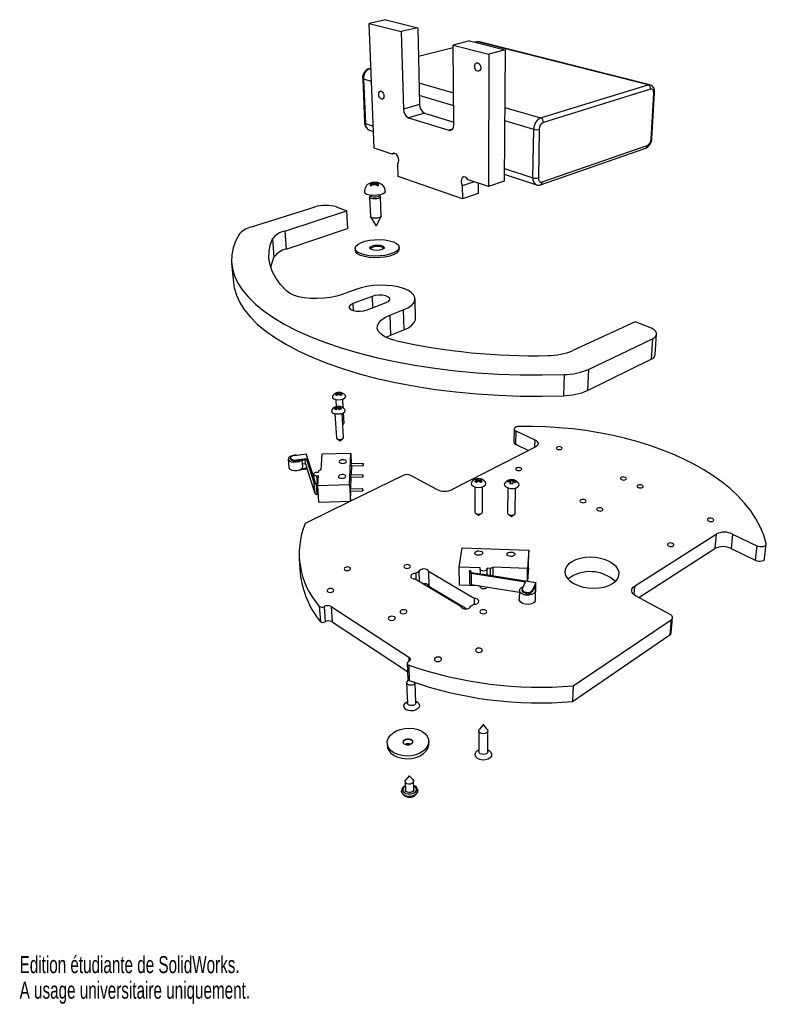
# Model space of a CAD drawing. Extents: x 0 to 159, y 0 to 210.
import ezdxf
from ezdxf.enums import TextEntityAlignment as Align

# ---------------------------------------------------------------- set-up
doc = ezdxf.new("R2010")
doc.units = 0
doc.layers.get('0').update_dxf_attribs({"linetype": 'CONTINUOUS'})

msp = doc.modelspace()

# ---------------------------------------------------------------- linework, layer by layer
at = {"color": 7, "linetype": 'CONTINUOUS'}
for p, q in [((77.96, 209.69), (74.45, 208.91)), ((75.5, 182.35), (74.45, 208.91)), ((74.45, 208.91), (81.27, 207.15)), ((77.96, 209.69), (84.78, 207.97)), ((84.78, 207.97), (81.27, 207.15)), ((84.78, 207.97), (85.15, 191.61)), ((81.27, 207.15), (81.73, 190.66)), ((92.32, 203.73), (84.92, 201.88)), ((95.83, 205.17), (92.31, 204.3)), ((92.49, 187.36), (92.31, 204.3)), ((92.31, 204.3), (99.89, 202.34)), ((95.83, 205.17), (103.41, 203.26)), ((97.35, 204.99), (96.96, 204.89)), ((133.83, 195.83), (97.51, 204.98)), ((134.23, 195.84), (97.92, 204.99)), ((99.89, 202.34), (99.85, 174.13)), ((103.41, 203.26), (99.89, 202.34)), ((103.41, 203.26), (103.21, 175.27)), ((74.83, 199.36), (74.41, 199.25)), ((73.06, 197.16), (73.46, 187.69)), ((73.24, 197.03), (73.64, 187.55)), ((110.96, 188.8), (133.83, 195.83)), ((134.38, 194.91), (111.54, 187.81)), ((134.47, 184.27), (135.05, 193.99)), ((134.64, 184.4), (135.22, 194.12)), ((85.15, 191.61), (81.73, 190.66)), ((86.23, 189.78), (82.82, 188.81)), ((86.23, 189.78), (92.49, 187.87)), ((82.82, 188.81), (91.41, 186.14)), ((74.49, 186.16), (75.36, 185.88)), ((109.32, 176), (109.51, 186.33)), ((110.67, 186.33), (110.47, 176)), ((111.28, 175.12), (133.68, 182.91)), ((79.36, 181.05), (75.5, 182.35)), ((79.89, 181.21), (79.36, 181.05)), ((110.94, 174.54), (133.33, 182.35)), ((80.64, 176.28), (80.55, 179)), ((94.29, 171.5), (80.64, 176.28)), ((103.22, 176.77), (110.08, 174.52)), ((74.63, 174.46), (74.57, 174.4)), ((74.63, 174.46), (74.89, 174.54)), ((74.72, 174.87), (74.64, 174.84)), ((74.66, 174.85), (74.71, 174.86)), ((74.86, 174.29), (74.92, 174.35)), ((74.94, 174.72), (74.88, 174.65)), ((74.88, 174.65), (74.89, 174.54)), ((75.01, 174.66), (74.89, 174.54)), ((74.89, 174.54), (74.92, 174.35)), ((74.93, 174.89), (74.96, 174.85)), ((74.94, 174.72), (75, 174.8)), ((74.96, 174.85), (75, 174.8)), ((75.05, 174.97), (74.99, 174.95)), ((75.09, 174.48), (74.99, 174.95)), ((75, 174.8), (75.01, 174.66)), ((75.04, 174.45), (75.01, 174.66)), ((75.05, 174.97), (75.27, 174.89)), ((75.18, 174.54), (75.34, 174.57)), ((75.57, 175.03), (75.24, 174.98)), ((75.43, 175), (75.27, 174.99)), ((75.27, 174.99), (75.27, 174.89)), ((75.27, 174.89), (75.27, 174.56)), ((75.62, 174.86), (75.27, 174.89)), ((75.34, 174.57), (75.54, 174.6)), ((75.43, 175), (75.62, 174.99)), ((75.74, 174.57), (75.54, 174.6)), ((76.08, 174.98), (75.57, 175.03)), ((75.82, 175), (75.62, 174.99)), ((75.62, 174.99), (75.62, 174.86)), ((75.99, 174.89), (75.62, 174.86)), ((75.62, 174.86), (75.63, 174.59)), ((75.74, 174.57), (75.9, 174.54)), ((75.98, 174.99), (75.82, 175)), ((75.98, 174.99), (75.99, 174.89)), ((76.25, 174.97), (75.99, 174.89)), ((76.01, 174.45), (75.99, 174.89)), ((76.13, 174.35), (76.19, 174.29)), ((76.16, 174.66), (76.14, 174.34)), ((76.22, 174.85), (76.16, 174.8)), ((76.16, 174.8), (76.16, 174.66)), ((76.2, 174.72), (76.16, 174.8)), ((76.24, 174.54), (76.16, 174.66)), ((76.23, 174.65), (76.2, 174.72)), ((76.22, 174.85), (76.28, 174.89)), ((76.22, 174.3), (76.24, 174.54)), ((76.23, 174.65), (76.24, 174.54)), ((76.46, 174.46), (76.24, 174.54)), ((76.31, 174.95), (76.25, 174.97)), ((76.31, 174.95), (76.3, 174.89)), ((76.52, 174.4), (76.46, 174.46)), ((76.54, 174.86), (76.6, 174.85)), ((96.81, 175.16), (94.27, 174.31)), ((94.27, 174.31), (94.29, 171.5)), ((99.85, 174.13), (95.5, 175.6)), ((97.62, 174.89), (97.62, 172.64)), ((103.21, 175.27), (99.85, 174.13)), ((74.81, 172.2), (74.61, 172.01)), ((74.81, 172.28), (74.82, 172.14)), ((76.55, 172.19), (76.55, 172.32)), ((76.77, 172.06), (76.55, 172.25)), ((97.62, 172.64), (94.29, 171.5)), ((74.54, 171.86), (74.71, 167.76)), ((77, 167.83), (76.85, 171.92)), ((62.84, 169.78), (49.33, 165.49)), ((56.45, 164.66), (69.64, 168.96)), ((69.64, 168.96), (67.5, 169.78)), ((69.64, 168.96), (69.83, 165.2)), ((74.74, 167.68), (75.88, 165.85)), ((75.99, 165.85), (76.98, 167.74)), ((56.45, 164.66), (56.73, 160.8)), ((56.73, 160.8), (69.83, 165.2)), ((53.86, 162.97), (54.16, 159.06)), ((71.43, 160.94), (71.45, 160.57)), ((77.28, 161.14), (77.57, 160.97)), ((80.82, 160.85), (80.81, 161.21)), ((45.15, 157.71), (45.53, 153.69)), ((71.57, 152.23), (68.69, 151.16)), ((75.05, 150.73), (70.98, 149.19)), ((74.02, 147.84), (78.09, 149.41)), ((84.32, 146.05), (84.21, 150.23)), ((78.81, 146.7), (81.7, 147.84)), ((81.7, 147.84), (81.83, 143.6)), ((78.81, 146.7), (78.96, 142.44)), ((131.11, 145.31), (117.85, 139.18)), ((134.18, 144.12), (131.11, 145.31)), ((78.96, 142.44), (81.83, 143.6)), ((135.37, 138.35), (135.66, 142.7)), ((78.07, 142.02), (78.96, 142.44)), ((121.14, 135.19), (134.75, 141.7)), ((134.75, 141.7), (134.47, 137.34)), ((120.95, 130.69), (134.47, 137.34)), ((121.14, 135.19), (120.95, 130.69)), ((115.94, 134.09), (115.8, 129.57)), ((67.7, 130), (67.69, 130.25)), ((68.04, 129.85), (68.01, 130.23)), ((68.43, 130.09), (68.42, 130.25)), ((67.32, 128.71), (67.41, 127.23)), ((67.63, 129.66), (67.53, 129.61)), ((67.66, 129.68), (67.64, 130.07)), ((67.7, 130), (67.64, 129.97)), ((67.92, 129.89), (67.7, 130)), ((68.34, 129.96), (68.05, 129.83)), ((68.35, 129.67), (68.33, 130.07)), ((68.4, 129.65), (68.35, 129.67)), ((68.9, 126.98), (68.8, 128.79)), ((67.48, 126.66), (67.36, 126.61)), ((67.5, 126.68), (67.47, 127.08)), ((67.54, 127.01), (67.48, 126.98)), ((67.54, 127.01), (67.53, 127.27)), ((67.77, 126.89), (67.54, 127.01)), ((67.88, 126.84), (67.86, 127.25)), ((68.19, 126.97), (67.89, 126.84)), ((68.2, 126.67), (68.18, 127.08)), ((68.25, 126.64), (68.2, 126.67)), ((68.28, 127.1), (68.27, 127.27)), ((69.08, 123.75), (68.96, 125.91)), ((67.15, 125.68), (67.45, 120.59)), ((68.94, 120.67), (68.66, 125.77)), ((68.79, 123.4), (68.97, 123.55)), ((105.3, 122.49), (105.27, 119.65)), ((105.64, 122.1), (105.6, 119.26)), ((105.64, 122.1), (109.7, 120.17)), ((67.59, 120.4), (68.23, 119.99)), ((68.23, 119.99), (68.83, 120.47)), ((109.8, 118.62), (92.15, 109.61)), ((105.6, 119.26), (108.39, 117.91)), ((57.18, 116.04), (57.33, 114.26)), ((57.69, 116.31), (57.71, 116.08)), ((57.7, 116.25), (57.7, 116.25)), ((57.72, 116.03), (57.7, 116.25)), ((57.7, 116.25), (57.72, 116.03)), ((57.72, 116.03), (57.71, 116.08)), ((57.72, 116.03), (57.72, 116.03)), ((58.52, 116.85), (61.01, 117.18)), ((58.81, 115.91), (61.06, 116.21)), ((58.81, 115.91), (58.83, 115.69)), ((58.83, 115.69), (59.95, 115.84)), ((59.95, 115.84), (61.08, 115.98)), ((60.3, 114.49), (60.2, 115.87)), ((60.9, 115.15), (60.84, 115.95)), ((62.63, 112.23), (61.01, 117.18)), ((62.76, 111), (61.06, 116.21)), ((61.08, 115.98), (61.06, 116.21)), ((64.35, 117.09), (64.12, 113.81)), ((70.51, 117.28), (64.35, 117.09)), ((70.28, 110.68), (70.51, 117.28)), ((70.51, 117.28), (70.63, 115.04)), ((59.5, 113.75), (61.22, 113.98)), ((60.08, 114.05), (61.2, 114.2)), ((60.26, 115.06), (60.9, 115.15)), ((61.2, 114.2), (60.9, 115.15)), ((61.22, 113.98), (61.2, 114.2)), ((62.92, 108.73), (61.22, 113.98)), ((63.64, 113.56), (63.61, 113.22)), ((64.12, 113.81), (63.64, 113.56)), ((73.16, 115.12), (70.57, 115.04)), ((70.58, 114.65), (73.17, 114.73)), ((70.65, 114.65), (70.69, 113.78)), ((70.65, 112.63), (70.69, 113.78)), ((62.59, 112.83), (62.64, 112.17)), ((63.03, 111.03), (62.69, 112.05)), ((63.23, 112.53), (63.56, 112.55)), ((63.61, 113.22), (63.28, 113.21)), ((63.56, 112.55), (63.41, 110.45)), ((81.68, 112.57), (70.47, 107.1)), ((73.11, 112.71), (70.49, 112.63)), ((70.5, 112.23), (73.13, 112.32)), ((70.56, 109.64), (70.64, 112.24)), ((88.84, 109.61), (83.31, 112.57)), ((97.33, 111.63), (97.32, 111.87)), ((97.34, 111.19), (97.34, 111.63)), ((97.7, 111.41), (97.34, 111.59)), ((97.73, 111.42), (97.73, 111.83)), ((98.11, 111.59), (97.76, 111.4)), ((98.11, 111.19), (98.11, 111.63)), ((98.14, 111.63), (98.13, 111.87)), ((103.99, 111.16), (103.99, 111.42)), ((104.49, 110.83), (104.5, 111.26)), ((104.56, 111.11), (104.56, 111.54)), ((104.63, 111.4), (104.56, 111.11)), ((104.63, 111.4), (104.63, 111.67)), ((105.11, 111.37), (104.63, 111.4)), ((105.1, 111.21), (105.11, 111.5)), ((62.92, 108.73), (62.76, 111)), ((63.21, 110.82), (63.44, 110.83)), ((63.36, 108.55), (63.21, 110.82)), ((63.22, 110.96), (63.45, 110.97)), ((63.41, 110.45), (70.28, 110.68)), ((63.41, 110.45), (63.66, 106.86)), ((70.28, 110.68), (70.47, 107.09)), ((73.06, 109.72), (70.39, 109.63)), ((70.4, 109.23), (73.07, 109.32)), ((70.47, 107.09), (70.54, 109.24)), ((96.91, 110.11), (96.93, 104.79)), ((97.34, 111.19), (97.21, 111.12)), ((98.24, 111.12), (98.11, 111.19)), ((98.55, 104.79), (98.55, 110.11)), ((103.96, 109.87), (103.91, 104.55)), ((104.49, 110.83), (104.49, 110.8)), ((104.56, 111.11), (104.5, 111.11)), ((105.53, 104.53), (105.6, 109.86)), ((105.61, 111.03), (105.57, 111.03)), ((70.45, 107.09), (60.8, 102.37)), ((63.36, 108.55), (63.54, 108.56)), ((63.66, 106.86), (70.47, 107.09)), ((97.12, 104.52), (97.74, 104.11)), ((97.74, 104.11), (98.37, 104.52)), ((104.09, 104.27), (104.72, 103.86)), ((104.72, 103.86), (105.35, 104.26)), ((130.95, 89.01), (148.36, 100.09)), ((148.36, 100.09), (148.07, 97.01)), ((151.84, 100.09), (151.53, 97.01)), ((151.84, 100.09), (157.02, 97.62)), ((93.63, 93.04), (94.23, 97.19)), ((94.23, 97.19), (108.46, 96.66)), ((108.46, 96.66), (108.18, 92.78)), ((108.39, 92.91), (108.46, 96.66)), ((131.86, 86.55), (148.07, 97.01)), ((151.53, 97.01), (156.67, 94.52)), ((157.02, 97.62), (156.67, 94.52)), ((158.65, 94.86), (159.02, 97.95)), ((59.53, 94.88), (59.77, 91.75)), ((98.1, 92.87), (93.63, 93.04)), ((93.67, 89.24), (93.63, 93.04)), ((98.07, 92.66), (98.1, 92.87)), ((98.07, 92.63), (98.07, 91.63)), ((99.57, 92.81), (99.54, 92.61)), ((99.56, 91.39), (99.57, 92.81)), ((100.3, 92.79), (99.57, 92.81)), ((100.84, 93.06), (100.3, 92.79)), ((100.3, 91.28), (100.3, 92.79)), ((108.18, 92.78), (100.84, 93.06)), ((100.84, 91.19), (100.84, 93.06)), ((108.13, 90.04), (108.18, 92.78)), ((108.39, 92.91), (108.19, 90.04)), ((84.26, 90.52), (93.93, 84.73)), ((85.05, 92.09), (84.35, 91.71)), ((84.35, 91.71), (84.39, 90.45)), ((85.05, 92.09), (85.1, 90.02)), ((96.77, 86.38), (87.1, 92.09)), ((87.1, 92.09), (87.17, 88.93)), ((95.8, 92.06), (95.83, 92.26)), ((95.8, 92.03), (95.82, 89.62)), ((96.12, 92.25), (95.83, 92.26)), ((96.1, 92.04), (96.12, 92.25)), ((96.13, 91.97), (96.12, 92.25)), ((96.18, 91.75), (107.71, 89.93)), ((96.18, 91.75), (96.19, 89.34)), ((96.26, 91.91), (98.44, 91.57)), ((98.79, 91.52), (109.95, 89.76)), ((95.21, 84.12), (87.17, 88.93)), ((97.78, 89.08), (93.67, 89.24)), ((96.19, 89.34), (106.44, 87.7)), ((98.08, 89.04), (98.08, 88.83)), ((99.54, 88.8), (99.54, 88.8)), ((107.05, 88.33), (107.04, 88.08)), ((107.08, 88.48), (107.71, 89.93)), ((109.25, 87.89), (109.56, 88.62)), ((109.26, 88.14), (109.25, 87.89)), ((109.95, 89.76), (109.26, 88.14)), ((109.56, 88.62), (109.87, 89.35)), ((109.87, 89.35), (109.85, 88.24)), ((109.89, 87.33), (109.95, 89.76)), ((96.77, 86.38), (96.77, 85.14)), ((106.44, 88.09), (106.41, 86.14)), ((107.89, 87.43), (107.9, 87.68)), ((107.9, 87.68), (107.89, 87.43)), ((107.89, 87.43), (107.89, 87.43)), ((107.9, 87.68), (107.9, 87.68)), ((109.84, 86.07), (109.88, 88.02)), ((109.87, 87.27), (109.89, 87.33)), ((138.52, 82.98), (131.29, 86.86)), ((63.81, 84.7), (64.04, 81.48)), ((64.85, 84.61), (64.88, 84.63)), ((64.85, 84.61), (65.07, 81.39)), ((64.88, 84.63), (65.1, 81.41)), ((66.38, 84.63), (82.89, 73.88)), ((66.38, 84.63), (66.59, 81.41)), ((93.93, 84.73), (93.93, 84.7)), ((96.06, 84.73), (96.75, 85.14)), ((117.87, 67.76), (138.74, 81.84)), ((138.74, 81.84), (138.48, 78.6)), ((138.77, 79.04), (139.03, 82.28)), ((65.07, 81.39), (65.1, 81.41)), ((66.59, 81.41), (82.61, 70.82)), ((117.74, 64.39), (138.48, 78.6)), ((82.55, 72.54), (82.67, 69.21)), ((82.81, 72.89), (82.78, 72.88)), ((82.88, 72.18), (82.99, 68.86)), ((82.42, 68.43), (82.57, 64.09)), ((82.75, 69.01), (82.52, 68.7)), ((84.38, 64.16), (84.25, 68.41)), ((117.87, 67.76), (117.74, 64.39)), ((82.56, 64.4), (82.52, 64.38)), ((84.41, 64.46), (84.37, 64.47)), ((98.73, 59.43), (97.93, 58.5)), ((99.58, 58.51), (98.79, 59.43)), ((97.81, 58.19), (97.82, 53.75)), ((99.7, 53.75), (99.71, 58.19)), ((78.29, 55.55), (78.31, 54.97)), ((87.14, 55.38), (87.12, 55.96)), ((82.95, 48.61), (82.22, 47.73)), ((83.75, 47.81), (82.96, 48.61)), ((82.1, 47.39), (82.16, 45.58)), ((83.95, 45.67), (83.89, 47.48))]:
    msp.add_line(p, q, dxfattribs=at)
at = {"color": 8, "linetype": 'CONTINUOUS'}
for p, q in [((92.32, 203.69), (84.92, 201.83)), ((97.51, 204.98), (97.04, 204.87)), ((74.83, 199.31), (74.57, 199.25)), ((74.57, 199.25), (74.84, 199.17)), ((74.94, 196.53), (73.24, 197.03)), ((85.04, 196.24), (92.42, 194.12)), ((92.45, 191.37), (85.11, 193.53)), ((103.32, 190.99), (110.96, 188.8)), ((73.64, 187.55), (75.31, 187.01)), ((109.51, 186.33), (103.3, 188.16)), ((92.2, 186.38), (91.41, 186.14)), ((103.23, 177.98), (109.32, 176)), ((70.98, 149.19), (71.06, 147.72)), ((75.05, 150.73), (75.15, 148.28)), ((109.7, 120.17), (109.67, 118.56)), ((63.23, 112.53), (63.34, 110.96)), ((99.54, 91.4), (99.54, 92.61)), ((96.1, 92.02), (96.1, 92.04)), ((99.54, 88.8), (99.54, 88.8)), ((130.95, 89.01), (130.83, 87.16)), ((82.89, 73.88), (82.92, 72.96))]:
    msp.add_line(p, q, dxfattribs=at)
at = {"color": 7, "linetype": 'CONTINUOUS', "flags": 128}
for points in [[(97.91, 204.97), (97.51, 205.02), (97.35, 204.99)], [(96.92, 199.78), (96.97, 200.11), (97.11, 200.37), (97.31, 200.52), (97.56, 200.52), (97.81, 200.39), (98.02, 200.13), (98.16, 199.8), (98.21, 199.43), (98.16, 199.1), (98.02, 198.84), (97.81, 198.7), (97.56, 198.69), (97.32, 198.83), (97.11, 199.08), (96.97, 199.42), (96.92, 199.78)], [(76.47, 193.77), (76.5, 194.08), (76.61, 194.31), (76.79, 194.44), (77, 194.44), (77.21, 194.31), (77.4, 194.07), (77.53, 193.77), (77.59, 193.43), (77.56, 193.13), (77.44, 192.89), (77.27, 192.77), (77.06, 192.77), (76.84, 192.9), (76.65, 193.13), (76.52, 193.44), (76.47, 193.77)], [(135.05, 193.99), (135.04, 194.21), (135.02, 194.41), (134.96, 194.59), (134.88, 194.73), (134.78, 194.84), (134.66, 194.91), (134.52, 194.93), (134.38, 194.91)], [(91.41, 186.14), (91.62, 186.1), (91.83, 186.13), (92.02, 186.21), (92.18, 186.36), (92.32, 186.55), (92.42, 186.79), (92.48, 187.06), (92.49, 187.36)], [(80.55, 179), (80.72, 179.32), (80.77, 179.75), (80.69, 180.22), (80.5, 180.66), (80.23, 181.01), (79.92, 181.2), (79.61, 181.22), (79.36, 181.05)], [(74.57, 174.4), (74.7, 174.34), (74.86, 174.29)], [(76.6, 174.85), (76.47, 174.91), (76.31, 174.95)], [(95.5, 175.6), (95.21, 175.96), (94.88, 176.17), (94.54, 176.19), (94.25, 176.02), (94.07, 175.69), (94, 175.25), (94.07, 174.77), (94.27, 174.31)], [(110.47, 176), (110.48, 175.78), (110.53, 175.58), (110.6, 175.4), (110.7, 175.26), (110.82, 175.16), (110.96, 175.1), (111.12, 175.09), (111.28, 175.12)], [(73.97, 172.46), (73.57, 172.68), (73.42, 172.94), (73.42, 172.94)], [(77.88, 173.06), (77.77, 172.81), (77.4, 172.57), (76.81, 172.38), (76.09, 172.27), (75.31, 172.24), (74.57, 172.31), (73.97, 172.46)], [(75.03, 171.96), (74.86, 172.05), (74.82, 172.14)], [(76.77, 172.06), (76.79, 172.05), (76.85, 171.89), (76.73, 171.74), (76.46, 171.61), (76.07, 171.53), (75.62, 171.5), (75.18, 171.53), (74.83, 171.61)], [(76.55, 172.19), (76.55, 172.17), (76.46, 172.05), (76.26, 171.96), (75.96, 171.89), (75.63, 171.87), (75.3, 171.89), (75.03, 171.96)], [(74.83, 171.61), (74.6, 171.74), (74.54, 171.89), (74.61, 172.01)], [(74.99, 167.51), (74.77, 167.64), (74.71, 167.76)], [(77, 167.83), (77, 167.8), (76.89, 167.64), (76.62, 167.51), (76.23, 167.42), (75.78, 167.39), (75.35, 167.42), (74.99, 167.51)], [(75.99, 165.85), (75.98, 165.85), (75.97, 165.84)], [(46.72, 163.91), (45.98, 162.5), (45.46, 161.07), (45.17, 159.6), (45.12, 158.12), (45.32, 156.61), (45.77, 155.1), (46.49, 153.58), (47.47, 152.06), (48.73, 150.55), (50.26, 149.05), (52.07, 147.58), (54.15, 146.15), (56.5, 144.75), (59.12, 143.41), (62, 142.12), (65.14, 140.9), (68.51, 139.75), (72.11, 138.69), (75.92, 137.72), (79.91, 136.84), (84.08, 136.08), (88.4, 135.42), (92.84, 134.89), (97.38, 134.47), (101.99, 134.18), (106.63, 134.02), (111.3, 133.99), (115.94, 134.09)], [(56.83, 151.89), (55.56, 153.28), (54.55, 154.68), (53.81, 156.08), (53.32, 157.49), (53.09, 158.88), (53.11, 160.27), (53.37, 161.63), (53.86, 162.97)], [(79.61, 162.33), (80.25, 162.01), (80.66, 161.62), (80.81, 161.21), (80.68, 160.79), (80.29, 160.38), (79.65, 160.01), (78.8, 159.71), (77.79, 159.48), (76.68, 159.36), (75.53, 159.33), (74.42, 159.41), (73.42, 159.59), (72.57, 159.85), (71.94, 160.19), (71.55, 160.58), (71.43, 161), (71.59, 161.42), (72, 161.82), (72.66, 162.18), (73.5, 162.47), (74.5, 162.68), (75.58, 162.81), (76.7, 162.83), (77.78, 162.76), (78.77, 162.59), (79.61, 162.33)], [(77.27, 161.51), (77.57, 161.32), (77.65, 161.1), (77.5, 160.88), (77.14, 160.7), (76.62, 160.57), (76.02, 160.53), (75.45, 160.57), (74.97, 160.7), (74.67, 160.88), (74.6, 161.1), (74.75, 161.32), (75.12, 161.51), (75.63, 161.63), (76.22, 161.67), (76.8, 161.63), (77.27, 161.51)], [(80.82, 160.85), (80.82, 160.84), (80.69, 160.42), (80.3, 160.01), (79.66, 159.65), (78.81, 159.34), (77.8, 159.12), (76.69, 158.99), (75.55, 158.96), (74.44, 159.04), (73.43, 159.22), (72.59, 159.48), (71.95, 159.82), (71.57, 160.21), (71.45, 160.57)], [(53.5, 156.87), (53.68, 157.7), (54.16, 159.06)], [(45.53, 153.69), (45.7, 152.57), (46.15, 151.02), (46.87, 149.46), (47.85, 147.91), (49.1, 146.37), (50.62, 144.84), (52.42, 143.34), (54.49, 141.88), (56.83, 140.45), (59.43, 139.08), (62.29, 137.76), (65.4, 136.51), (68.75, 135.34), (72.32, 134.26), (76.1, 133.27), (80.07, 132.38), (84.21, 131.6), (88.49, 130.93), (92.89, 130.38), (97.39, 129.96), (101.96, 129.67), (106.57, 129.5), (111.19, 129.47), (115.8, 129.57)], [(68.69, 151.16), (67.52, 150.8), (66.21, 150.52), (64.82, 150.34), (63.39, 150.26), (61.97, 150.3), (60.63, 150.43), (59.4, 150.67), (58.33, 151.01), (57.47, 151.42), (56.83, 151.89)], [(81.7, 147.84), (82.67, 148.29), (83.42, 148.81), (83.93, 149.36), (84.18, 149.93), (84.18, 150.5), (83.91, 151.05), (83.4, 151.57), (82.67, 152.03), (81.73, 152.42), (80.63, 152.74), (79.39, 152.96), (78.06, 153.08), (76.69, 153.11), (75.31, 153.03), (73.97, 152.86), (72.71, 152.59), (71.57, 152.23)], [(70.98, 149.19), (70.47, 148.92), (70.2, 148.6), (70.21, 148.27), (70.49, 147.97), (71.01, 147.73), (71.72, 147.59), (72.52, 147.56), (73.32, 147.65), (74.02, 147.84)], [(78.09, 149.41), (78.58, 149.68), (78.83, 149.99), (78.81, 150.31), (78.52, 150.6), (77.99, 150.83), (77.29, 150.97), (76.51, 150.99), (75.73, 150.91), (75.05, 150.73)], [(80.01, 141.34), (78.8, 141.69), (77.77, 142.14), (76.98, 142.67), (76.44, 143.25), (76.17, 143.86), (76.18, 144.49), (76.47, 145.11), (77.02, 145.69), (77.81, 146.23), (78.81, 146.7)], [(81.83, 143.6), (82.79, 144.07), (83.54, 144.59), (84.04, 145.15), (84.29, 145.74), (84.32, 146.05)], [(134.75, 141.7), (135.19, 141.97), (135.49, 142.27), (135.64, 142.59), (135.64, 142.92), (135.48, 143.26), (135.17, 143.58), (134.74, 143.87), (134.18, 144.12)], [(66.65, 129.49), (66.6, 129.37), (66.66, 129.12), (66.93, 128.9), (67.36, 128.76), (67.9, 128.71), (68.46, 128.76), (68.94, 128.9), (69.29, 129.12), (69.45, 129.37), (69.38, 129.62), (69.38, 129.63)], [(66.47, 126.49), (66.42, 126.37), (66.48, 126.1), (66.75, 125.88), (67.19, 125.73), (67.74, 125.68), (68.31, 125.73), (68.8, 125.88), (69.16, 126.1), (69.31, 126.37), (69.25, 126.63), (69.24, 126.64)], [(106.33, 123), (106.02, 122.98), (105.74, 122.91), (105.52, 122.8), (105.37, 122.67), (105.3, 122.52), (105.33, 122.37), (105.44, 122.23), (105.64, 122.1)], [(159.01, 98.08), (158.48, 99.88), (157.74, 101.64), (156.81, 103.36), (155.7, 105.03), (154.41, 106.65), (152.96, 108.21), (151.36, 109.7), (149.6, 111.13), (147.71, 112.49), (145.7, 113.78), (143.56, 114.99), (141.32, 116.12), (138.98, 117.17), (136.54, 118.14), (134.03, 119.02), (131.45, 119.82), (128.8, 120.53), (126.1, 121.15), (123.35, 121.69), (120.56, 122.13), (117.74, 122.49), (114.9, 122.75), (112.05, 122.93), (109.19, 123.01), (106.33, 123)], [(67.45, 120.59), (67.49, 120.49), (67.63, 120.38)], [(67.63, 120.38), (67.85, 120.3), (68.13, 120.27), (68.42, 120.3), (68.68, 120.38), (68.86, 120.49), (68.94, 120.63), (68.94, 120.67)], [(109.7, 120.17), (109.99, 120), (110.2, 119.82), (110.34, 119.61), (110.4, 119.4), (110.37, 119.19), (110.26, 118.98), (110.06, 118.79), (109.8, 118.62)], [(115.37, 118.2), (115.49, 118.3), (115.53, 118.42), (115.47, 118.54), (115.33, 118.63), (115.12, 118.7), (114.89, 118.72), (114.65, 118.7), (114.46, 118.63), (114.34, 118.54), (114.3, 118.42), (114.36, 118.3), (114.5, 118.2), (114.7, 118.14), (114.94, 118.12), (115.17, 118.14), (115.37, 118.2)], [(58.9, 116.9), (58.53, 116.88), (57.96, 116.76), (57.5, 116.54), (57.23, 116.26), (57.2, 115.96), (57.41, 115.69), (57.82, 115.5), (58.38, 115.41), (58.98, 115.45), (59.53, 115.59), (59.95, 115.84), (59.95, 115.84)], [(58.52, 116.85), (58.33, 116.81), (58.16, 116.76), (58.01, 116.7), (57.88, 116.62), (57.78, 116.54), (57.72, 116.44), (57.69, 116.35), (57.7, 116.25)], [(68.83, 115.93), (68.53, 115.89), (68.28, 115.8), (68.11, 115.67), (68.04, 115.52), (68.09, 115.37), (68.25, 115.25), (68.5, 115.18), (68.79, 115.15), (69.09, 115.19), (69.34, 115.29), (69.52, 115.42), (69.58, 115.57), (69.53, 115.71), (69.37, 115.83), (69.12, 115.91), (68.83, 115.93)], [(57.33, 114.26), (57.34, 114.18), (57.55, 113.91), (57.96, 113.71), (58.51, 113.63), (59.11, 113.66), (59.67, 113.81), (60.08, 114.05)], [(73.17, 115.02), (73.17, 115.08), (73.16, 115.11), (73.16, 115.12), (73.16, 115.09), (73.16, 115.04), (73.16, 114.97), (73.16, 114.9), (73.16, 114.83), (73.17, 114.77), (73.17, 114.74), (73.17, 114.73), (73.17, 114.76), (73.17, 114.81), (73.17, 114.88), (73.17, 114.95), (73.17, 115.02)], [(106.74, 113.71), (106.87, 113.82), (106.92, 113.94), (106.86, 114.06), (106.72, 114.17), (106.52, 114.24), (106.28, 114.26), (106.04, 114.24), (105.84, 114.17), (105.7, 114.06), (105.66, 113.94), (105.71, 113.82), (105.85, 113.71), (106.06, 113.65), (106.3, 113.62), (106.54, 113.65), (106.74, 113.71)], [(63.28, 113.21), (63.03, 113.18), (62.81, 113.1), (62.65, 112.98), (62.59, 112.85), (62.63, 112.72), (62.77, 112.62), (62.98, 112.55), (63.23, 112.53)], [(68.69, 112.77), (68.39, 112.73), (68.13, 112.63), (67.96, 112.5), (67.89, 112.35), (67.94, 112.19), (68.11, 112.07), (68.36, 111.99), (68.65, 111.97), (68.96, 112.01), (69.21, 112.11), (69.39, 112.24), (69.45, 112.4), (69.4, 112.55), (69.24, 112.67), (68.99, 112.75), (68.69, 112.77)], [(73.12, 112.61), (73.12, 112.67), (73.12, 112.7), (73.11, 112.71), (73.11, 112.68), (73.11, 112.63), (73.11, 112.56), (73.11, 112.48), (73.12, 112.41), (73.12, 112.36), (73.12, 112.32), (73.13, 112.32), (73.13, 112.34), (73.13, 112.4), (73.13, 112.46), (73.12, 112.54), (73.12, 112.61)], [(128.09, 112.17), (127.97, 112.06), (127.94, 111.94), (128.01, 111.81), (128.16, 111.71), (128.38, 111.64), (128.63, 111.61), (128.87, 111.64), (129.06, 111.71), (129.18, 111.81), (129.21, 111.94), (129.14, 112.06), (128.99, 112.17), (128.77, 112.24), (128.52, 112.26), (128.28, 112.24), (128.09, 112.17)], [(73.06, 109.62), (73.06, 109.68), (73.06, 109.71), (73.05, 109.72), (73.05, 109.69), (73.05, 109.64), (73.05, 109.57), (73.06, 109.49), (73.06, 109.42), (73.06, 109.36), (73.07, 109.33), (73.07, 109.32), (73.07, 109.35), (73.07, 109.4), (73.07, 109.47), (73.07, 109.55), (73.06, 109.62)], [(96.24, 111.14), (96.15, 110.87), (96.26, 110.56), (96.6, 110.29), (97.12, 110.11), (97.72, 110.05), (98.33, 110.11), (98.85, 110.29), (99.19, 110.56), (99.31, 110.87), (99.22, 111.14)], [(103.31, 110.91), (103.22, 110.74), (103.26, 110.42), (103.54, 110.13), (104.01, 109.92), (104.6, 109.81), (105.22, 109.83), (105.77, 109.97), (106.17, 110.21), (106.36, 110.51), (106.32, 110.83), (106.29, 110.88)], [(132.65, 110.01), (132.77, 110.12), (132.79, 110.24), (132.72, 110.37), (132.56, 110.48), (132.34, 110.55), (132.09, 110.57), (131.85, 110.55), (131.66, 110.48), (131.54, 110.37), (131.51, 110.24), (131.58, 110.12), (131.74, 110.01), (131.96, 109.93), (132.21, 109.91), (132.45, 109.93), (132.65, 110.01)], [(119.5, 107.36), (119.37, 107.25), (119.33, 107.12), (119.4, 106.99), (119.55, 106.87), (119.77, 106.8), (120.02, 106.77), (120.27, 106.8), (120.48, 106.87), (120.6, 106.99), (120.64, 107.12), (120.57, 107.25), (120.42, 107.36), (120.2, 107.44), (119.95, 107.46), (119.7, 107.44), (119.5, 107.36)], [(124.07, 105.08), (124.2, 105.2), (124.23, 105.33), (124.16, 105.46), (124.01, 105.58), (123.78, 105.65), (123.53, 105.68), (123.28, 105.65), (123.08, 105.58), (122.95, 105.46), (122.92, 105.33), (122.98, 105.2), (123.14, 105.08), (123.36, 105.01), (123.62, 104.98), (123.87, 105.01), (124.07, 105.08)], [(96.93, 104.79), (96.99, 104.63), (97.17, 104.49)], [(97.17, 104.49), (97.43, 104.39), (97.74, 104.36), (98.05, 104.39), (98.31, 104.49), (98.49, 104.63), (98.55, 104.79), (98.55, 104.79)], [(103.91, 104.55), (103.94, 104.43), (104.08, 104.28), (104.32, 104.17), (104.62, 104.11)], [(104.62, 104.11), (104.94, 104.12), (105.22, 104.2), (105.43, 104.32), (105.53, 104.48), (105.53, 104.53)], [(146.61, 103.38), (146.49, 103.27), (146.48, 103.13), (146.56, 102.99), (146.73, 102.88), (146.97, 102.8), (147.23, 102.77), (147.48, 102.8), (147.68, 102.88), (147.79, 102.99), (147.81, 103.13), (147.72, 103.27), (147.55, 103.38), (147.31, 103.46), (147.05, 103.49), (146.8, 103.46), (146.61, 103.38)], [(98.61, 96.02), (98.52, 95.84), (98.32, 95.7), (98.03, 95.6), (97.7, 95.58), (97.38, 95.63), (97.12, 95.74), (96.96, 95.9), (96.92, 96.09), (97, 96.26), (97.21, 96.41), (97.49, 96.5), (97.82, 96.53), (98.14, 96.48), (98.4, 96.37), (98.57, 96.21), (98.61, 96.02)], [(138.1, 98.09), (137.98, 97.97), (137.96, 97.83), (138.04, 97.68), (138.21, 97.56), (138.45, 97.47), (138.72, 97.45), (138.97, 97.47), (139.18, 97.56), (139.3, 97.68), (139.33, 97.83), (139.24, 97.97), (139.07, 98.09), (138.83, 98.18), (138.56, 98.2), (138.31, 98.18), (138.1, 98.09)], [(157.02, 97.62), (157.35, 97.5), (157.71, 97.44), (158.07, 97.42), (158.41, 97.47), (158.69, 97.57), (158.89, 97.71), (159, 97.89), (159.01, 98.08)], [(105.48, 95.76), (105.4, 95.59), (105.2, 95.44), (104.91, 95.34), (104.58, 95.32), (104.26, 95.37), (103.99, 95.48), (103.82, 95.64), (103.78, 95.83), (103.86, 96.01), (104.06, 96.15), (104.34, 96.25), (104.67, 96.27), (104.99, 96.22), (105.26, 96.11), (105.43, 95.95), (105.48, 95.76)], [(126.28, 89.54), (126.94, 90.05), (127.39, 90.63), (127.64, 91.25), (127.66, 91.9), (127.45, 92.54), (127.04, 93.15), (126.43, 93.71), (125.66, 94.2), (124.74, 94.6), (123.72, 94.89), (122.63, 95.08), (121.52, 95.14), (120.41, 95.08), (119.37, 94.89), (118.41, 94.6), (117.59, 94.2), (116.92, 93.71), (116.44, 93.15), (116.17, 92.54), (116.11, 91.9), (116.28, 91.25), (116.66, 90.63), (117.25, 90.05), (118.02, 89.54), (118.95, 89.12), (119.99, 88.81), (121.11, 88.61), (122.26, 88.55), (123.4, 88.61), (124.48, 88.81), (125.45, 89.12), (126.28, 89.54)], [(156.67, 94.52), (156.99, 94.4), (157.35, 94.33), (157.71, 94.32), (158.05, 94.37), (158.33, 94.47), (158.53, 94.61), (158.64, 94.79), (158.65, 94.86)], [(70.24, 92.43), (70.4, 92.55), (70.47, 92.7), (70.44, 92.84), (70.32, 92.96), (70.11, 93.05), (69.86, 93.08), (69.6, 93.05), (69.37, 92.96), (69.21, 92.84), (69.13, 92.7), (69.16, 92.55), (69.29, 92.43), (69.5, 92.34), (69.75, 92.31), (70.01, 92.34), (70.24, 92.43)], [(83.01, 92.9), (83.17, 93.03), (83.24, 93.18), (83.2, 93.33), (83.05, 93.46), (82.83, 93.55), (82.57, 93.58), (82.3, 93.55), (82.06, 93.46), (81.9, 93.33), (81.83, 93.18), (81.88, 93.03), (82.02, 92.9), (82.24, 92.81), (82.5, 92.78), (82.77, 92.81), (83.01, 92.9)], [(87.1, 92.09), (87.03, 92.31), (86.82, 92.5), (86.5, 92.63), (86.11, 92.67), (85.71, 92.63), (85.37, 92.5), (85.14, 92.31), (85.05, 92.09)], [(99.54, 92.61), (99.47, 92.45), (99.29, 92.32), (99.04, 92.24), (98.76, 92.22), (98.48, 92.26), (98.25, 92.36), (98.11, 92.5), (98.07, 92.66)], [(84.35, 91.71), (83.95, 91.66), (83.61, 91.53), (83.37, 91.34), (83.28, 91.12), (83.34, 90.89), (83.55, 90.7), (83.87, 90.57), (84.26, 90.52)], [(95.8, 92.06), (95.81, 92.01), (95.82, 91.96), (95.85, 91.91), (95.9, 91.87), (95.95, 91.83), (96.02, 91.8), (96.09, 91.77), (96.18, 91.75)], [(96.1, 92.04), (96.1, 92.02), (96.1, 92), (96.12, 91.98), (96.14, 91.96), (96.16, 91.95), (96.19, 91.93), (96.22, 91.92), (96.26, 91.91)], [(66.64, 87.78), (66.82, 87.91), (66.9, 88.07), (66.87, 88.23), (66.73, 88.37), (66.51, 88.46), (66.24, 88.49), (65.96, 88.46), (65.72, 88.37), (65.54, 88.23), (65.46, 88.07), (65.49, 87.91), (65.62, 87.78), (65.84, 87.69), (66.11, 87.65), (66.39, 87.69), (66.64, 87.78)], [(87.17, 88.99), (87.11, 89.16), (86.9, 89.35), (86.57, 89.48), (86.19, 89.52), (85.96, 89.51)], [(95.82, 89.62), (95.82, 89.59), (95.84, 89.54), (95.87, 89.5), (95.91, 89.45), (95.97, 89.41), (96.03, 89.38), (96.11, 89.36), (96.19, 89.34)], [(99.54, 88.8), (99.46, 88.64), (99.29, 88.51), (99.04, 88.43), (98.76, 88.41), (98.48, 88.45), (98.26, 88.55), (98.12, 88.7), (98.08, 88.83)], [(109.56, 88.62), (109.84, 88.25), (109.85, 87.85), (109.59, 87.48), (109.09, 87.2), (108.44, 87.07), (107.75, 87.09), (107.12, 87.28), (106.67, 87.59), (106.45, 87.98), (106.52, 88.38), (106.85, 88.72), (107.27, 88.93)], [(107.08, 88.48), (107.05, 88.36), (107.06, 88.23), (107.11, 88.1), (107.21, 87.99), (107.34, 87.88), (107.5, 87.79), (107.69, 87.72), (107.9, 87.68)], [(131.29, 86.86), (130.93, 87.09), (130.64, 87.35), (130.45, 87.64), (130.35, 87.94), (130.36, 88.23), (130.46, 88.52), (130.66, 88.78), (130.95, 89.01)], [(96.75, 85.14), (97.16, 85.19), (97.5, 85.32), (97.73, 85.52), (97.82, 85.76), (97.74, 86), (97.51, 86.2), (97.17, 86.34), (96.77, 86.38)], [(109.84, 86.07), (109.81, 85.89), (109.55, 85.52), (109.05, 85.25), (108.41, 85.11), (107.71, 85.14), (107.09, 85.32), (106.64, 85.64), (106.42, 86.02), (106.41, 86.14)], [(107.89, 87.43), (107.69, 87.48), (107.5, 87.55), (107.33, 87.64), (107.2, 87.74), (107.11, 87.86), (107.05, 87.98), (107.04, 88.08)], [(82.24, 83.23), (82.41, 83.37), (82.48, 83.54), (82.44, 83.71), (82.29, 83.85), (82.06, 83.94), (81.78, 83.98), (81.5, 83.94), (81.25, 83.85), (81.08, 83.71), (81.01, 83.54), (81.06, 83.37), (81.2, 83.23), (81.43, 83.14), (81.71, 83.1), (82, 83.14), (82.24, 83.23)], [(93.93, 84.73), (94.01, 84.49), (94.23, 84.29), (94.57, 84.15), (94.98, 84.1), (95.39, 84.15), (95.74, 84.29), (95.97, 84.49), (96.06, 84.73)], [(98.23, 83.85), (98.07, 83.71), (98.01, 83.54), (98.07, 83.37), (98.23, 83.23), (98.47, 83.14), (98.75, 83.1), (99.03, 83.14), (99.27, 83.23), (99.43, 83.37), (99.48, 83.54), (99.43, 83.71), (99.27, 83.85), (99.03, 83.94), (98.75, 83.98), (98.47, 83.94), (98.23, 83.85)], [(79.75, 81.81), (79.92, 81.96), (80, 82.13), (79.95, 82.3), (79.81, 82.44), (79.58, 82.54), (79.3, 82.57), (79.01, 82.54), (78.76, 82.44), (78.59, 82.3), (78.52, 82.13), (78.56, 81.96), (78.7, 81.81), (78.93, 81.72), (79.21, 81.68), (79.5, 81.72), (79.75, 81.81)], [(138.74, 81.84), (138.88, 81.96), (138.98, 82.1), (139.03, 82.25), (139.02, 82.41), (138.97, 82.57), (138.86, 82.72), (138.71, 82.86), (138.52, 82.98)], [(97.3, 75.66), (97.14, 75.52), (97.08, 75.35), (97.14, 75.17), (97.29, 75.03), (97.53, 74.93), (97.81, 74.89), (98.09, 74.93), (98.32, 75.03), (98.48, 75.17), (98.54, 75.35), (98.48, 75.52), (98.33, 75.66), (98.09, 75.76), (97.81, 75.79), (97.53, 75.76), (97.3, 75.66)], [(82.89, 73.88), (83.02, 73.78), (83.11, 73.66), (83.17, 73.52), (83.18, 73.39), (83.15, 73.25), (83.07, 73.12), (82.96, 73), (82.81, 72.89)], [(88.56, 73.73), (88.38, 73.57), (88.32, 73.39), (88.37, 73.2), (88.53, 73.05), (88.77, 72.94), (89.07, 72.91), (89.36, 72.94), (89.62, 73.05), (89.79, 73.2), (89.86, 73.39), (89.81, 73.57), (89.65, 73.73), (89.4, 73.83), (89.11, 73.87), (88.81, 73.83), (88.56, 73.73)], [(82.78, 72.88), (82.68, 72.8), (82.6, 72.71), (82.56, 72.61), (82.56, 72.51), (82.59, 72.41), (82.66, 72.32), (82.76, 72.24), (82.88, 72.18)], [(84.24, 68.5), (84.24, 68.47), (84.16, 68.25), (83.95, 68.06), (83.65, 67.93), (83.29, 67.89), (82.95, 67.93), (82.66, 68.06), (82.48, 68.25), (82.43, 68.47), (82.51, 68.69), (82.52, 68.7)], [(84.41, 64.46), (84.73, 64.29), (85.05, 63.98), (85.17, 63.61), (85.1, 63.23), (84.83, 62.89), (84.4, 62.62), (83.86, 62.46), (83.27, 62.42), (82.72, 62.52), (82.25, 62.74), (81.94, 63.05), (81.81, 63.42), (81.89, 63.8), (82.16, 64.14), (82.52, 64.38)], [(84.38, 64.16), (84.38, 64.13), (84.29, 63.9), (84.09, 63.71), (83.78, 63.58), (83.44, 63.54), (83.09, 63.58), (82.81, 63.71), (82.63, 63.9), (82.57, 64.09)], [(83.42, 52.87), (82.42, 52.8), (81.44, 52.89), (80.52, 53.13), (79.71, 53.5), (79.06, 53.99), (78.59, 54.56), (78.33, 55.2), (78.3, 55.86), (78.48, 56.52), (78.88, 57.14), (79.46, 57.69), (80.2, 58.14), (81.06, 58.48), (82.01, 58.68), (82.98, 58.74), (83.95, 58.66), (84.85, 58.43), (85.65, 58.08), (86.3, 57.61), (86.78, 57.05), (87.06, 56.42), (87.12, 55.76), (86.96, 55.1), (86.58, 54.47), (86.01, 53.9), (85.26, 53.43), (84.39, 53.08), (83.42, 52.87)], [(98.78, 59.44), (98.77, 59.44), (98.76, 59.44), (98.75, 59.44), (98.74, 59.44), (98.73, 59.43), (98.73, 59.42), (98.73, 59.41), (98.74, 59.41), (98.75, 59.4), (98.76, 59.4), (98.77, 59.4), (98.78, 59.41), (98.79, 59.41), (98.79, 59.42), (98.79, 59.43), (98.78, 59.44)], [(99.58, 58.51), (99.64, 58.43), (99.71, 58.19), (99.64, 57.95), (99.43, 57.74), (99.12, 57.6), (98.76, 57.56), (98.39, 57.6), (98.08, 57.74), (97.88, 57.95), (97.81, 58.19), (97.88, 58.43), (97.93, 58.5)], [(78.31, 54.97), (78.36, 54.62), (78.61, 53.98), (79.08, 53.41), (79.73, 52.92), (80.54, 52.55), (81.46, 52.31), (82.44, 52.22), (83.44, 52.29)], [(81.7, 55.66), (81.73, 55.84), (81.89, 56.09), (82.18, 56.27), (82.55, 56.38), (82.94, 56.38), (83.3, 56.28), (83.57, 56.1), (83.71, 55.85), (83.71, 55.83)], [(82.87, 55.14), (82.47, 55.14), (82.11, 55.24), (81.85, 55.43), (81.71, 55.67), (81.72, 55.94), (81.89, 56.18), (82.18, 56.37), (82.54, 56.47), (82.94, 56.48), (83.3, 56.38), (83.56, 56.19), (83.7, 55.95), (83.69, 55.69), (83.53, 55.44), (83.24, 55.25), (82.87, 55.14)], [(83.44, 52.29), (84.4, 52.5), (85.28, 52.85), (86.02, 53.32), (86.59, 53.89), (86.97, 54.52), (87.13, 55.18), (87.14, 55.38)], [(99.7, 54.13), (100, 53.97), (100.35, 53.63), (100.51, 53.23), (100.46, 52.82), (100.2, 52.44), (99.77, 52.14), (99.22, 51.97), (98.61, 51.93), (98.01, 52.04), (97.51, 52.28), (97.17, 52.62), (97.01, 53.02), (97.07, 53.44), (97.33, 53.81), (97.76, 54.1), (97.82, 54.13)], [(99.7, 53.75), (99.63, 53.5), (99.43, 53.3), (99.12, 53.16), (98.76, 53.11), (98.4, 53.16), (98.09, 53.3), (97.89, 53.5), (97.82, 53.75)], [(82.95, 48.61), (82.95, 48.61), (82.95, 48.61), (82.95, 48.61), (82.95, 48.61), (82.95, 48.61), (82.95, 48.6), (82.96, 48.6), (82.96, 48.61), (82.96, 48.61), (82.96, 48.61), (82.96, 48.61), (82.96, 48.61), (82.96, 48.61), (82.96, 48.61), (82.95, 48.61), (82.95, 48.61)], [(83.75, 47.81), (83.88, 47.59), (83.88, 47.35), (83.74, 47.12), (83.5, 46.94), (83.17, 46.83), (82.82, 46.82), (82.49, 46.9), (82.25, 47.07), (82.11, 47.29), (82.11, 47.53), (82.22, 47.73)], [(84.79, 45.5), (84.73, 45.11), (84.46, 44.72), (84.03, 44.42), (83.48, 44.23), (82.88, 44.18), (82.3, 44.28), (81.81, 44.52), (81.48, 44.86), (81.34, 45.26), (81.34, 45.32)], [(83.95, 45.67), (83.94, 45.53), (83.8, 45.3), (83.56, 45.12), (83.23, 45.02), (82.88, 45.01), (82.56, 45.09), (82.31, 45.26), (82.18, 45.48), (82.16, 45.58)]]:
    msp.add_lwpolyline(points, dxfattribs=at)
at = {"color": 8, "linetype": 'CONTINUOUS', "flags": 128}
for points in [[(97.35, 204.99), (97.41, 204.99), (97.51, 204.98)], [(97.92, 204.99), (97.75, 205.01), (97.51, 204.98)], [(74.41, 199.25), (74.47, 199.26), (74.57, 199.25)], [(73.06, 197.16), (73.06, 197.14), (73.09, 197.1), (73.15, 197.07), (73.24, 197.03)], [(133.83, 195.83), (134.06, 195.86), (134.23, 195.84)], [(135.05, 193.99), (135.13, 194.03), (135.19, 194.06), (135.22, 194.1), (135.22, 194.12)], [(73.46, 187.69), (73.46, 187.67), (73.49, 187.62), (73.55, 187.59), (73.64, 187.55)], [(134.47, 184.27), (134.55, 184.3), (134.61, 184.34), (134.64, 184.39), (134.64, 184.4)], [(83.93, 46.44), (84.24, 46.22), (84.45, 45.87), (84.45, 45.48), (84.24, 45.11), (83.85, 44.82), (83.34, 44.66), (82.78, 44.64), (82.27, 44.77), (81.87, 45.04), (81.66, 45.39), (81.67, 45.78), (81.88, 46.14), (82.13, 46.35)]]:
    msp.add_lwpolyline(points, dxfattribs=at)
at = {"color": 7, "linetype": 'CONTINUOUS'}
for centre, radius, start, end in [((75.07, 197.34), 2.03, 109.1951, 184.9686), ((75.37, 197.25), 2.15, 112.0445, 185.8579), ((133.51, 195.01), 0.878, 353.5857, 68.7314), ((133.83, 194.45), 1.43, 346.7863, 74.0324), ((87.11, 191.53), 1.96, 177.6726, 243.313), ((83.73, 190.59), 2, 178.0066, 242.875), ((75.05, 187.66), 1.59, 178.9573, 249.4026), ((112.14, 186.44), 2.63, 116.6231, 182.389), ((112.26, 186.4), 1.59, 116.7782, 182.2644), ((110.55, 187.88), 0.998, 355.7442, 65.8709), ((110.09, 188.55), 2.29, 255.2502, 284.7498), ((132.32, 184.44), 2.32, 295.7597, 359.0922), ((132.92, 184.26), 1.55, 299.5907, 0.1074), ((75.29, 173.1), 1.86, 110.3258, 184.9007), ((75.79, 173.13), 1.76, 120.9199, 131.2453), ((75.33, 173.3), 1.69, 101.5717, 113.372), ((74.89, 174.15), 0.734, 87.0184, 104.5328), ((75.01, 174.77), 0.0934, 122.3256, 214.9058), ((76.09, 173.02), 1.77, 120.9543, 131.2591), ((75.23, 174.26), 0.736, 87.0588, 104.524), ((75.54, 176.48), 1.92, 264.0975, 275.9025), ((75.62, 173.09), 1.92, 84.1187, 95.8817), ((74.94, 173.11), 1.72, 46.1958, 56.1638), ((76.03, 173.97), 1.03, 77.7137, 92.4679), ((75.85, 175.94), 1.68, 281.6728, 293.5574), ((76.15, 174.8), 0.093, 302.7772, 35.6191), ((75.28, 173.22), 1.72, 46.2322, 56.1852), ((76.32, 173.86), 1.03, 77.7319, 92.48), ((76, 173.1), 1.86, 358.6521, 76.9954), ((109.9, 177.99), 2.06, 253.862, 286.138), ((110.5, 175.53), 1.09, 247.4031, 294.3613), ((65.17, 162.12), 8.01, 73.0785, 106.9215), ((75.93, 165.92), 0.0902, 234.4498, 294.7664), ((50.38, 160.8), 4.81, 102.6288, 139.6646), ((57.32, 160.5), 4.25, 101.837, 144.5322), ((57.63, 156.69), 4.21, 102.4057, 145.5958), ((76.22, 158.68), 2.69, 66.7254, 125.025), ((109.35, 272.16), 134.07, 257.3629, 271.3305), ((112.53, 152.01), 13.88, 269.6946, 292.5046), ((134.07, 138.6), 1.32, 287.3823, 349.3933), ((115.79, 147.59), 13.51, 270.6519, 293.3403), ((68.05, 128.67), 1.63, 103.2763, 149.7237), ((67.97, 129.08), 1.21, 103.3464, 122.9541), ((67.44, 129.48), 0.62, 71.9411, 102.2044), ((68.06, 128.65), 1.64, 36.5864, 103.2985), ((67.82, 129.64), 0.622, 71.9938, 102.1979), ((68.25, 129.3), 0.96, 80.1837, 104.5385), ((68.57, 129.14), 0.958, 80.1892, 104.5749), ((68.14, 129.31), 0.984, 52.645, 73.4675), ((115.64, 142.66), 13.09, 270.6961, 293.9497), ((68.6, 128.51), 1.84, 121.846, 137.6781), ((66.97, 128.81), 0.984, 52.4794, 73.3233), ((68.92, 128.35), 1.84, 121.8846, 137.71), ((66.86, 128.41), 1.86, 39.3456, 53.8779), ((68.95, 128.58), 1.21, 103.4524, 123.0804), ((67.24, 128.57), 1.86, 39.3827, 53.9278), ((67.91, 125.64), 1.67, 36.759, 149.4032), ((68.48, 125.47), 1.89, 122.1139, 137.7816), ((66.77, 125.77), 1.02, 52.1867, 72.7493), ((67.82, 126.06), 1.24, 103.8151, 123.2149), ((67.27, 126.48), 0.636, 71.3478, 101.4083), ((68.8, 125.3), 1.9, 122.1533, 137.8139), ((67.65, 126.64), 0.637, 71.4037, 101.4039), ((66.65, 125.36), 1.93, 39.2313, 53.5762), ((68.11, 126.3), 0.984, 80.8101, 105.0137), ((68.83, 125.54), 1.25, 103.9256, 123.3437), ((68.43, 126.13), 0.983, 80.8174, 105.0519), ((67.04, 125.53), 1.92, 39.269, 53.6268), ((67.97, 126.29), 1.02, 52.3551, 72.8998), ((68.7, 123.82), 0.387, 283.078, 348.5324), ((105.74, 119.71), 0.477, 187.8752, 252.8238), ((58.51, 116.91), 1.04, 218.9486, 286.763), ((58.53, 116.68), 1.04, 218.901, 286.771), ((59.78, 114.48), 0.524, 305.1401, 0.4509), ((72.36, 114.91), 1.8, 175.8831, 185.2005), ((70.98, 114.74), 0.406, 178.7907, 192.3996), ((62.83, 112.19), 0.197, 184.8798, 224.3181), ((72.29, 112.49), 1.81, 175.8121, 185.2266), ((70.88, 112.32), 0.394, 178.6443, 192.6796), ((82.49, 110.78), 1.97, 65.5591, 114.441), ((97.73, 110.11), 1.81, 34.7679, 145.5021), ((98.64, 109.81), 2.24, 125.5029, 139.7384), ((96.52, 109.99), 1.33, 53.0663, 71.8869), ((97.73, 110.6), 1.34, 107.8502, 126.6259), ((97.04, 110.77), 0.903, 70.6086, 96.5744), ((97.43, 110.97), 0.905, 70.6642, 96.5863), ((99.03, 109.6), 2.24, 125.5514, 139.7737), ((98.03, 110.96), 0.92, 83.5059, 109.213), ((96.42, 109.61), 2.24, 40.133, 54.3037), ((98.42, 110.76), 0.918, 83.5254, 109.268), ((96.81, 109.81), 2.24, 40.1715, 54.354), ((97.73, 110.61), 1.33, 53.2311, 72.0409), ((98.93, 109.98), 1.34, 108.0083, 126.783), ((104.78, 109.87), 1.81, 33.9938, 144.6812), ((106.14, 110.75), 2.25, 162.6651, 170.0184), ((104.6, 109.37), 1.9, 93.2311, 110.968), ((104.67, 109.65), 1.9, 93.2385, 110.9662), ((112.31, 109.79), 7.95, 169.3486, 172.7104), ((104.8, 111.5), 0.239, 134.1486, 169.9197), ((104.77, 109.82), 1.85, 77.3635, 94.236), ((113, 109.74), 8.09, 169.467, 172.7703), ((104.62, 109.17), 2.09, 61.6973, 78.3465), ((105.34, 111.46), 0.24, 134.6672, 170.1199), ((104.69, 109.46), 2.09, 61.7068, 78.3529), ((107.94, 110.62), 2.36, 163.3477, 170.3483), ((63.12, 111.26), 0.446, 215.7633, 280.6883), ((63.18, 111.15), 0.191, 215.8121, 280.6706), ((72.22, 109.5), 1.83, 175.7447, 185.2377), ((70.77, 109.32), 0.38, 178.4752, 193.0267), ((90.5, 113.17), 3.93, 245.1001, 294.8999), ((104.56, 108.95), 1.86, 77.3369, 94.2225), ((63.28, 108.98), 0.442, 215.3026, 280.6735), ((76.59, 95.97), 17.04, 157.9341, 221.4339), ((150.1, 96.53), 3.96, 63.9301, 116.07), ((149.8, 93.54), 3.88, 63.539, 116.4611), ((78.63, 93.57), 18.95, 185.5066, 219.6425), ((98.8, 92.7), 1.18, 252.4215, 269.6788), ((121.5, 84.12), 7.97, 48.0758, 126.2389), ((108.24, 88.92), 1.28, 254.6004, 322.5374), ((108.23, 88.67), 1.28, 254.5936, 322.5851), ((64.39, 85.4), 0.906, 230.4652, 300.2621), ((65.63, 83.22), 1.6, 61.9792, 118.0209), ((64.61, 82.16), 0.89, 229.9264, 300.6596), ((65.84, 80.03), 1.57, 61.5748, 118.4254), ((138.18, 79.11), 0.597, 300.2152, 353.1652), ((110.78, 152.2), 84.74, 250.779, 274.8001), ((83.09, 69.28), 0.432, 188.5031, 256.5355), ((110.7, 147.11), 83.01, 250.5014, 274.8645), ((82.83, 52.96), 2.45, 76.9021, 108.4751), ((82.58, 45.34), 1.22, 110.7656, 181.1563), ((83.65, 45.45), 1.12, 2.7201, 75.7587), ((82.86, 45.58), 1.54, 189.9695, 279.4535), ((83.21, 45.64), 1.59, 266.3739, 354.128)]:
    msp.add_arc(centre, radius, start, end, dxfattribs=at)
at = {"color": 8, "linetype": 'CONTINUOUS'}
for centre, radius, start, end in [((75.07, 187.47), 1.44, 176.8567, 246.0719), ((133.09, 182.9), 0.596, 293.9315, 1.5877), ((110.73, 175.79), 1.42, 171.1413, 242.8545), ((110.69, 175.07), 0.589, 295.4603, 5.127)]:
    msp.add_arc(centre, radius, start, end, dxfattribs=at)

# ---------------------------------------------------------------- texts
at = {"color": 7, "linetype": 'CONTINUOUS'}
for s, width, p in [('Edition étudiante de SolidWorks.', 0.667188, (0, 5.45)), ('A usage universitaire uniquement.', 0.668182, (0, 0))]:
    msp.add_text(s, height=3.633, dxfattribs=dict(at, width=width)).set_placement(p, align=Align.BOTTOM_LEFT)

doc.saveas('drawing.dxf')
